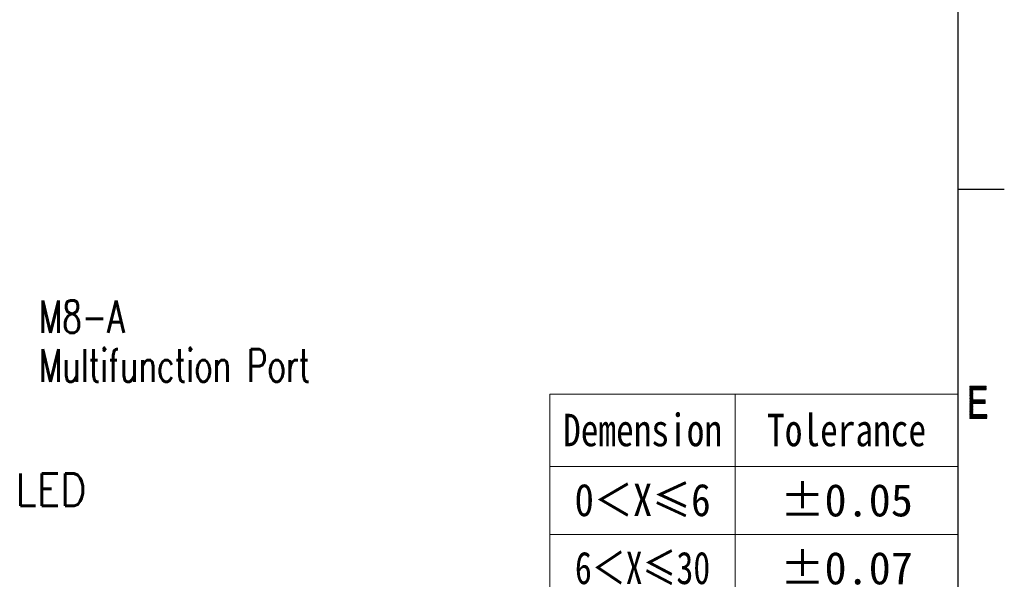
# Model space of a CAD drawing. Header units: millimetres. Extents: x 0 to 420, y 0 to 297.
# Tile 24 of 44: x 309 to 415, y 60 to 121. Entities that reach past the tile are written whole.
import ezdxf

# ---------------------------------------------------------------- set-up
doc = ezdxf.new("R2010")
doc.units = ezdxf.units.MM
doc.layers.add('1', color=7, linetype='Continuous', true_color=0xffffff)
doc.layers.add('171', color=7, linetype='Continuous', true_color=0xffffff)
doc.styles.add('chinesef_fs', font='simplex.shx', dxfattribs={"bigfont": 'gbcbig.shx'})
doc.styles.add('仿宋', font='simfang.ttf')

# ---------------------------------------------------------------- blocks, each defined once
blk = doc.blocks.new('TabularNote2')
at = {"layer": '171', "color": 250, "linetype": 'Continuous', "lineweight": 18}
for p, q in [((366, 80.37), (386, 80.37)), ((366, 80.37), (366, 72.57)), ((386, 80.37), (386, 72.57)), ((386, 80.37), (410, 80.37)), ((410, 80.37), (410, 72.57)), ((366, 72.57), (386, 72.57)), ((366, 72.57), (366, 65.24)), ((386, 72.57), (410, 72.57)), ((386, 72.57), (386, 65.24)), ((410, 72.57), (410, 65.24)), ((366, 65.24), (386, 65.24)), ((366, 65.24), (366, 57.91)), ((386, 65.24), (410, 65.24)), ((386, 65.24), (386, 57.91)), ((410, 65.24), (410, 57.91)), ((366, 57.91), (386, 57.91)), ((366, 57.91), (366, 50.58)), ((386, 57.91), (410, 57.91)), ((386, 57.91), (386, 50.58)), ((410, 57.91), (410, 50.58)), ((366, 50.58), (386, 50.58)), ((366, 50.58), (366, 43.25)), ((386, 50.58), (410, 50.58)), ((386, 50.58), (386, 43.25)), ((410, 50.58), (410, 43.25)), ((366, 43.25), (386, 43.25)), ((366, 43.25), (366, 36)), ((386, 43.25), (410, 43.25)), ((386, 43.25), (386, 36)), ((410, 43.25), (410, 36)), ((366, 36), (386, 36)), ((386, 36), (410, 36))]:
    blk.add_line(p, q, dxfattribs=at)
at = {"layer": '171', "color": 250, "linetype": 'Continuous', "lineweight": 13, "char_height": 3.5, "attachment_point": 5, "line_spacing_factor": 1.150119, "style": '仿宋'}
for s, insert in [('{\\W0.8;Demension}', (376, 76.47)), ('{\\W0.8;Tolerance}', (398, 76.47)), ('\\W0.8796;0＜X≤6', (376, 68.9)), ('\\W1.0000;±0.05', (398, 68.9)), ('\\W0.7656;6＜X≤30', (376, 61.57)), ('\\W1.0000;±0.07', (398, 61.57)), ('\\W1.0000;±0.15', (398, 54.24)), ('\\W0.6052;30＜X≤120', (376, 54.24)), ('\\W0.5468;120＜X≤315', (376, 46.91)), ('\\W1.0000;±0.20', (398, 46.91)), ('\\W1.0000;X＞315', (376, 39.62)), ('\\W1.0000;±0.25', (398, 39.62))]:
    blk.add_mtext(s, dxfattribs=dict(at, insert=insert))
blk = doc.blocks.new('LABLE3D_4', base_point=(244.24, 59.04))
at = {"layer": '171', "color": 250, "linetype": 'Continuous', "lineweight": 18, "insert": (233.18, 56.44), "char_height": 3.5, "attachment_point": 7, "line_spacing_factor": 0.903614, "style": 'chinesef_fs'}
blk.add_mtext('{\\W0.702;M8-A\\PMultifunction Port}', dxfattribs=at)
blk = doc.blocks.new('LABLE3D_5', base_point=(301.56, 45.15))
at = {"layer": '171', "color": 250, "linetype": 'Continuous', "lineweight": 18, "insert": (303.58, 42.54), "char_height": 3.5, "attachment_point": 7, "line_spacing_factor": 0.903614, "style": 'chinesef_fs'}
blk.add_mtext('\\W0.8925;LED', dxfattribs=at)

msp = doc.modelspace()

# ---------------------------------------------------------------- linework, layer by layer
at = {"layer": '1', "color": 18, "linetype": 'Continuous', "lineweight": 25}
for p, q in [((410, 287), (410, 10)), ((410, 102.5), (415, 102.5))]:
    msp.add_line(p, q, dxfattribs=at)
at = {"layer": '1', "color": 18, "linetype": 'Continuous', "lineweight": 13}
for p, q in [((411.271, 81.239), (411.277, 81.25)), ((411.306, 81.25), (411.271, 81.188)), ((411.271, 81.138), (411.336, 81.25)), ((411.365, 81.25), (411.271, 81.087)), ((411.271, 81.036), (411.394, 81.25)), ((411.424, 81.25), (411.271, 80.985)), ((411.271, 80.934), (411.453, 81.25)), ((411.482, 81.25), (411.271, 80.883)), ((411.271, 80.833), (411.512, 81.25)), ((411.541, 81.25), (411.271, 80.782)), ((411.271, 80.731), (411.57, 81.25)), ((411.6, 81.25), (411.271, 80.68)), ((411.271, 80.629), (411.629, 81.25)), ((411.658, 81.25), (411.271, 80.579)), ((411.271, 80.528), (411.688, 81.25)), ((411.717, 81.25), (411.271, 80.477)), ((411.271, 80.426), (411.746, 81.25)), ((411.776, 81.25), (411.271, 80.375)), ((411.271, 80.325), (411.805, 81.25)), ((411.271, 81.23), (413.042, 81.23)), ((411.595, 80.66), (411.271, 81.222)), ((413.042, 81.204), (411.271, 81.204)), ((411.271, 81.179), (413.042, 81.179)), ((411.271, 81.171), (411.595, 80.609)), ((413.042, 81.153), (411.271, 81.153)), ((411.271, 81.128), (413.042, 81.128)), ((411.595, 80.558), (411.271, 81.12)), ((413.042, 81.103), (411.271, 81.103)), ((411.271, 81.077), (413.042, 81.077)), ((411.271, 81.069), (411.595, 80.508)), ((413.042, 81.052), (411.271, 81.052)), ((411.271, 81.026), (413.042, 81.026)), ((411.595, 80.457), (411.271, 81.018)), ((413.042, 81.001), (411.271, 81.001)), ((411.271, 80.976), (413.042, 80.976)), ((411.271, 80.968), (411.595, 80.406)), ((413.042, 80.95), (411.271, 80.95)), ((411.271, 80.925), (413.042, 80.925)), ((411.595, 80.355), (411.271, 80.917)), ((413.042, 80.899), (411.271, 80.899)), ((411.271, 80.874), (413.042, 80.874)), ((411.271, 80.866), (411.595, 80.305)), ((413.042, 80.849), (411.271, 80.849)), ((411.595, 80.835), (411.271, 80.274)), ((411.271, 80.823), (411.595, 80.823)), ((411.595, 80.254), (411.271, 80.815)), ((411.595, 80.798), (411.271, 80.798)), ((411.271, 80.223), (411.595, 80.785)), ((411.271, 80.772), (411.595, 80.772)), ((411.271, 80.765), (411.595, 80.203)), ((411.595, 80.747), (411.271, 80.747)), ((411.595, 80.734), (411.271, 80.172)), ((411.271, 80.722), (411.595, 80.722)), ((411.595, 80.152), (411.271, 80.714)), ((411.595, 80.696), (411.271, 80.696)), ((411.271, 80.121), (411.595, 80.683)), ((411.284, 81.25), (411.595, 80.711)), ((411.595, 80.761), (411.313, 81.25)), ((411.342, 81.25), (411.595, 80.812)), ((411.61, 80.837), (411.372, 81.25)), ((411.401, 81.25), (411.639, 80.837)), ((411.669, 80.837), (411.43, 81.25)), ((411.46, 81.25), (411.698, 80.837)), ((411.727, 80.837), (411.489, 81.25)), ((411.518, 81.25), (411.757, 80.837)), ((411.786, 80.837), (411.547, 81.25)), ((411.577, 81.25), (411.815, 80.837)), ((411.834, 81.25), (411.596, 80.837)), ((411.844, 80.837), (411.606, 81.25)), ((411.625, 80.837), (411.864, 81.25)), ((411.635, 81.25), (411.874, 80.837)), ((411.893, 81.25), (411.655, 80.837)), ((411.903, 80.837), (411.665, 81.25)), ((411.684, 80.837), (411.922, 81.25)), ((411.694, 81.25), (411.932, 80.837)), ((411.952, 81.25), (411.713, 80.837)), ((411.962, 80.837), (411.723, 81.25)), ((411.743, 80.837), (411.981, 81.25)), ((411.753, 81.25), (411.991, 80.837)), ((412.01, 81.25), (411.772, 80.837)), ((412.02, 80.837), (411.782, 81.25)), ((411.801, 80.837), (412.04, 81.25)), ((411.811, 81.25), (412.05, 80.837)), ((412.069, 81.25), (411.831, 80.837)), ((412.079, 80.837), (411.841, 81.25)), ((411.86, 80.837), (412.098, 81.25)), ((411.87, 81.25), (412.108, 80.837)), ((412.128, 81.25), (411.889, 80.837)), ((412.138, 80.837), (411.899, 81.25)), ((411.919, 80.837), (412.157, 81.25)), ((411.928, 81.25), (412.167, 80.837)), ((412.186, 81.25), (411.948, 80.837)), ((412.196, 80.837), (411.958, 81.25)), ((411.977, 80.837), (412.216, 81.25)), ((411.987, 81.25), (412.226, 80.837)), ((412.245, 81.25), (412.007, 80.837)), ((412.255, 80.837), (412.016, 81.25)), ((412.036, 80.837), (412.274, 81.25)), ((412.046, 81.25), (412.284, 80.837)), ((412.304, 81.25), (412.065, 80.837)), ((412.313, 80.837), (412.075, 81.25)), ((412.095, 80.837), (412.333, 81.25)), ((412.104, 81.25), (412.343, 80.837)), ((412.362, 81.25), (412.124, 80.837)), ((412.372, 80.837), (412.134, 81.25)), ((412.153, 80.837), (412.392, 81.25)), ((412.163, 81.25), (412.401, 80.837)), ((412.421, 81.25), (412.183, 80.837)), ((412.431, 80.837), (412.192, 81.25)), ((412.212, 80.837), (412.45, 81.25)), ((412.222, 81.25), (412.46, 80.837)), ((412.48, 81.25), (412.241, 80.837)), ((412.489, 80.837), (412.251, 81.25)), ((412.271, 80.837), (412.509, 81.25)), ((412.28, 81.25), (412.519, 80.837)), ((412.538, 81.25), (412.3, 80.837)), ((412.548, 80.837), (412.309, 81.25)), ((412.329, 80.837), (412.568, 81.25)), ((412.339, 81.25), (412.577, 80.837)), ((412.597, 81.25), (412.359, 80.837)), ((412.607, 80.837), (412.368, 81.25)), ((412.388, 80.837), (412.626, 81.25)), ((412.397, 81.25), (412.636, 80.837)), ((412.656, 81.25), (412.417, 80.837)), ((412.665, 80.837), (412.427, 81.25)), ((412.447, 80.837), (412.685, 81.25)), ((412.456, 81.25), (412.694, 80.837)), ((412.714, 81.25), (412.476, 80.837)), ((412.724, 80.837), (412.485, 81.25)), ((412.505, 80.837), (412.744, 81.25)), ((412.515, 81.25), (412.753, 80.837)), ((412.773, 81.25), (412.535, 80.837)), ((412.782, 80.837), (412.544, 81.25)), ((412.564, 80.837), (412.802, 81.25)), ((412.573, 81.25), (412.812, 80.837)), ((412.832, 81.25), (412.593, 80.837)), ((412.841, 80.837), (412.603, 81.25)), ((412.623, 80.837), (412.861, 81.25)), ((412.632, 81.25), (412.87, 80.837)), ((412.89, 81.25), (412.652, 80.837)), ((412.9, 80.837), (412.661, 81.25)), ((412.681, 80.837), (412.92, 81.25)), ((412.691, 81.25), (412.929, 80.837)), ((412.949, 81.25), (412.711, 80.837)), ((412.958, 80.837), (412.72, 81.25)), ((412.74, 80.837), (412.978, 81.25)), ((412.749, 81.25), (412.988, 80.837)), ((413.008, 81.25), (412.769, 80.837)), ((413.017, 80.837), (412.778, 81.25)), ((412.799, 80.837), (413.037, 81.25)), ((412.808, 81.25), (413.042, 80.844)), ((413.042, 81.208), (412.828, 80.837)), ((413.042, 80.895), (412.837, 81.25)), ((412.857, 80.837), (413.042, 81.157)), ((412.866, 81.25), (413.042, 80.945)), ((413.042, 81.107), (412.887, 80.837)), ((413.042, 80.996), (412.896, 81.25)), ((412.916, 80.837), (413.042, 81.056)), ((412.925, 81.25), (413.042, 81.047)), ((413.042, 81.005), (412.945, 80.837)), ((413.042, 81.098), (412.954, 81.25)), ((412.975, 80.837), (413.042, 80.954)), ((412.984, 81.25), (413.042, 81.148)), ((413.042, 80.903), (413.004, 80.837)), ((413.042, 81.199), (413.013, 81.25)), ((413.033, 80.837), (413.042, 80.853)), ((411.271, 80.671), (411.595, 80.671)), ((411.271, 80.663), (411.595, 80.101)), ((411.595, 80.645), (411.271, 80.645)), ((411.595, 80.632), (411.271, 80.071)), ((411.271, 80.62), (411.595, 80.62)), ((411.595, 80.051), (411.271, 80.612)), ((411.595, 80.595), (411.271, 80.595)), ((411.271, 80.02), (411.595, 80.581)), ((411.271, 80.569), (411.595, 80.569)), ((411.271, 80.562), (411.595, 80)), ((411.595, 80.544), (411.271, 80.544)), ((411.595, 80.531), (411.271, 79.969)), ((411.271, 80.518), (411.595, 80.518)), ((411.595, 79.949), (411.271, 80.511)), ((411.595, 80.493), (411.271, 80.493)), ((411.271, 79.918), (411.595, 80.48)), ((411.271, 80.468), (411.595, 80.468)), ((411.271, 80.46), (411.595, 79.898)), ((411.595, 80.442), (411.271, 80.442)), ((411.595, 80.429), (411.271, 79.867)), ((411.271, 80.417), (411.595, 80.417)), ((411.595, 79.848), (411.271, 80.409)), ((411.595, 80.391), (411.271, 80.391)), ((411.271, 79.817), (411.595, 80.378)), ((411.271, 80.366), (411.595, 80.366)), ((411.271, 80.358), (411.595, 79.797)), ((411.595, 80.341), (411.271, 80.341)), ((411.595, 80.327), (411.271, 79.766)), ((411.271, 80.315), (411.595, 80.315)), ((411.821, 79.354), (411.271, 80.308)), ((411.595, 80.29), (411.271, 80.29)), ((411.271, 79.715), (411.595, 80.276)), ((411.271, 80.264), (411.595, 80.264)), ((411.271, 80.257), (411.792, 79.354)), ((411.595, 80.239), (411.271, 80.239)), ((411.595, 80.226), (411.271, 79.664)), ((411.271, 80.214), (411.595, 80.214)), ((411.763, 79.354), (411.271, 80.206)), ((411.595, 80.188), (411.271, 80.188)), ((411.271, 79.613), (411.595, 80.175)), ((411.271, 80.163), (411.595, 80.163)), ((411.271, 80.155), (411.733, 79.354)), ((411.595, 80.138), (411.271, 80.138)), ((411.595, 80.124), (411.271, 79.562)), ((411.271, 80.112), (411.595, 80.112)), ((411.704, 79.354), (411.271, 80.105)), ((411.595, 80.087), (411.271, 80.087)), ((411.271, 79.512), (411.595, 80.073)), ((411.271, 80.061), (411.595, 80.061)), ((411.271, 80.054), (411.675, 79.354)), ((411.595, 80.036), (411.271, 80.036)), ((411.595, 80.022), (411.271, 79.461)), ((411.271, 80.011), (411.595, 80.011)), ((411.645, 79.354), (411.271, 80.003)), ((411.595, 79.985), (411.271, 79.985)), ((411.271, 79.41), (411.595, 79.972)), ((411.271, 79.96), (411.595, 79.96)), ((411.271, 79.952), (411.616, 79.354)), ((411.595, 79.934), (411.271, 79.934)), ((411.595, 79.921), (411.271, 79.359)), ((411.271, 79.909), (411.595, 79.909)), ((411.595, 79.34), (411.271, 79.902)), ((411.595, 79.884), (411.271, 79.884)), ((411.271, 79.308), (411.595, 79.87)), ((411.271, 79.858), (411.595, 79.858)), ((411.271, 79.851), (411.595, 79.289)), ((411.595, 79.833), (411.271, 79.833)), ((411.595, 79.819), (411.271, 79.258)), ((411.271, 79.807), (411.595, 79.807)), ((411.595, 79.238), (411.271, 79.8)), ((411.595, 79.782), (411.271, 79.782)), ((411.271, 79.207), (411.595, 79.768)), ((411.622, 79.765), (411.271, 79.156)), ((411.271, 79.105), (411.652, 79.765)), ((411.681, 79.765), (411.271, 79.054)), ((411.271, 79.004), (411.71, 79.765)), ((411.74, 79.765), (411.271, 78.953)), ((411.271, 78.902), (411.769, 79.765)), ((411.798, 79.765), (411.271, 78.851)), ((411.271, 78.8), (411.828, 79.765)), ((411.271, 79.757), (412.95, 79.757)), ((411.271, 79.749), (411.595, 79.188)), ((412.95, 79.731), (411.271, 79.731)), ((411.271, 79.706), (412.95, 79.706)), ((411.595, 79.137), (411.271, 79.699)), ((412.95, 79.68), (411.271, 79.68)), ((411.271, 79.655), (412.95, 79.655)), ((411.271, 79.648), (411.595, 79.086)), ((412.95, 79.63), (411.271, 79.63)), ((411.613, 79.765), (411.85, 79.354)), ((411.857, 79.765), (411.62, 79.354)), ((411.88, 79.354), (411.643, 79.765)), ((411.649, 79.354), (411.886, 79.765)), ((411.672, 79.765), (411.909, 79.354)), ((411.916, 79.765), (411.679, 79.354)), ((411.938, 79.354), (411.701, 79.765)), ((411.708, 79.354), (411.945, 79.765)), ((411.731, 79.765), (411.968, 79.354)), ((411.974, 79.765), (411.737, 79.354)), ((411.997, 79.354), (411.76, 79.765)), ((411.767, 79.354), (412.004, 79.765)), ((411.789, 79.765), (412.026, 79.354)), ((412.033, 79.765), (411.796, 79.354)), ((412.056, 79.354), (411.819, 79.765)), ((411.825, 79.354), (412.062, 79.765)), ((411.848, 79.765), (412.085, 79.354)), ((412.092, 79.765), (411.855, 79.354)), ((412.114, 79.354), (411.877, 79.765)), ((411.884, 79.354), (412.121, 79.765)), ((411.906, 79.765), (412.144, 79.354)), ((412.15, 79.765), (411.913, 79.354)), ((412.173, 79.354), (411.936, 79.765)), ((411.943, 79.354), (412.18, 79.765)), ((411.965, 79.765), (412.202, 79.354)), ((412.209, 79.765), (411.972, 79.354)), ((412.232, 79.354), (411.994, 79.765)), ((412.001, 79.354), (412.238, 79.765)), ((412.024, 79.765), (412.261, 79.354)), ((412.268, 79.765), (412.031, 79.354)), ((412.29, 79.354), (412.053, 79.765)), ((412.06, 79.354), (412.297, 79.765)), ((412.082, 79.765), (412.319, 79.354)), ((412.326, 79.765), (412.089, 79.354)), ((412.349, 79.354), (412.112, 79.765)), ((412.119, 79.354), (412.356, 79.765)), ((412.141, 79.765), (412.378, 79.354)), ((412.385, 79.765), (412.148, 79.354)), ((412.407, 79.354), (412.17, 79.765)), ((412.177, 79.354), (412.414, 79.765)), ((412.2, 79.765), (412.437, 79.354)), ((412.444, 79.765), (412.207, 79.354)), ((412.466, 79.354), (412.229, 79.765)), ((412.236, 79.354), (412.473, 79.765)), ((412.258, 79.765), (412.495, 79.354)), ((412.502, 79.765), (412.265, 79.354)), ((412.525, 79.354), (412.288, 79.765)), ((412.295, 79.354), (412.532, 79.765)), ((412.317, 79.765), (412.554, 79.354)), ((412.561, 79.765), (412.324, 79.354)), ((412.583, 79.354), (412.346, 79.765)), ((412.353, 79.354), (412.59, 79.765)), ((412.375, 79.765), (412.613, 79.354)), ((412.62, 79.765), (412.383, 79.354)), ((412.642, 79.354), (412.405, 79.765)), ((412.412, 79.354), (412.649, 79.765)), ((412.434, 79.765), (412.671, 79.354)), ((412.678, 79.765), (412.441, 79.354)), ((412.701, 79.354), (412.463, 79.765)), ((412.471, 79.354), (412.708, 79.765)), ((412.493, 79.765), (412.73, 79.354)), ((412.737, 79.765), (412.5, 79.354)), ((412.759, 79.354), (412.522, 79.765)), ((412.529, 79.354), (412.766, 79.765)), ((412.551, 79.765), (412.788, 79.354)), ((412.796, 79.765), (412.559, 79.354)), ((412.818, 79.354), (412.581, 79.765)), ((412.588, 79.354), (412.825, 79.765)), ((412.61, 79.765), (412.847, 79.354)), ((412.854, 79.765), (412.617, 79.354)), ((412.876, 79.354), (412.639, 79.765)), ((412.647, 79.354), (412.884, 79.765)), ((412.669, 79.765), (412.906, 79.354)), ((412.913, 79.765), (412.676, 79.354)), ((412.935, 79.354), (412.698, 79.765)), ((412.705, 79.354), (412.942, 79.765)), ((412.727, 79.765), (412.95, 79.379)), ((412.95, 79.728), (412.735, 79.354)), ((412.95, 79.429), (412.757, 79.765)), ((412.764, 79.354), (412.95, 79.677)), ((412.786, 79.765), (412.95, 79.48)), ((412.95, 79.626), (412.793, 79.354)), ((412.95, 79.531), (412.815, 79.765)), ((412.844, 79.765), (412.95, 79.582)), ((412.95, 79.632), (412.874, 79.765)), ((412.903, 79.765), (412.95, 79.683)), ((412.95, 79.734), (412.932, 79.765)), ((411.271, 79.604), (412.95, 79.604)), ((411.595, 79.035), (411.271, 79.597)), ((412.95, 79.579), (411.271, 79.579)), ((411.271, 79.553), (412.95, 79.553)), ((411.271, 79.546), (411.595, 78.985)), ((412.95, 79.528), (411.271, 79.528)), ((411.271, 79.503), (412.95, 79.503)), ((411.595, 78.934), (411.271, 79.495)), ((412.95, 79.477), (411.271, 79.477)), ((411.271, 79.452), (412.95, 79.452)), ((411.271, 79.445), (411.595, 78.883)), ((412.95, 79.426), (411.271, 79.426)), ((411.271, 79.401), (412.95, 79.401)), ((411.595, 78.832), (411.271, 79.394)), ((412.95, 79.376), (411.271, 79.376)), ((411.271, 79.35), (411.595, 79.35)), ((411.271, 79.343), (411.595, 78.782)), ((411.595, 79.325), (411.271, 79.325)), ((411.595, 79.311), (411.271, 78.75)), ((411.271, 79.299), (411.595, 79.299)), ((411.595, 78.731), (411.271, 79.292)), ((411.595, 79.274), (411.271, 79.274)), ((411.271, 78.699), (411.595, 79.26)), ((411.271, 79.249), (411.595, 79.249)), ((411.271, 79.242), (411.595, 78.68)), ((411.595, 79.223), (411.271, 79.223)), ((411.595, 79.21), (411.271, 78.648)), ((411.271, 79.198), (411.595, 79.198)), ((411.595, 78.629), (411.271, 79.191)), ((411.595, 79.172), (411.271, 79.172)), ((411.271, 78.597), (411.595, 79.159)), ((411.271, 79.147), (411.595, 79.147)), ((411.271, 79.14), (411.595, 78.578)), ((411.595, 79.122), (411.271, 79.122)), ((411.595, 79.108), (411.271, 78.546)), ((411.271, 79.096), (411.595, 79.096)), ((411.595, 78.528), (411.271, 79.089)), ((411.595, 79.071), (411.271, 79.071)), ((411.271, 78.495), (411.595, 79.057)), ((411.271, 79.045), (411.595, 79.045)), ((411.271, 79.039), (411.595, 78.477)), ((411.595, 79.02), (411.271, 79.02)), ((411.595, 79.006), (411.271, 78.445)), ((411.271, 78.995), (411.595, 78.995)), ((411.595, 78.426), (411.271, 78.988)), ((411.595, 78.969), (411.271, 78.969)), ((411.271, 78.394), (411.595, 78.955)), ((411.271, 78.944), (411.595, 78.944)), ((411.271, 78.937), (411.595, 78.375)), ((411.595, 78.918), (411.271, 78.918)), ((411.595, 78.905), (411.271, 78.343)), ((411.271, 78.893), (411.595, 78.893)), ((411.595, 78.325), (411.271, 78.886)), ((411.595, 78.868), (411.271, 78.868)), ((411.271, 78.292), (411.595, 78.854)), ((411.271, 78.842), (411.595, 78.842)), ((411.271, 78.835), (411.595, 78.274)), ((411.595, 78.817), (411.271, 78.817)), ((411.595, 78.803), (411.271, 78.241)), ((411.271, 78.791), (411.595, 78.791)), ((411.595, 78.223), (411.271, 78.785)), ((411.595, 78.766), (411.271, 78.766)), ((411.271, 78.191), (411.595, 78.752)), ((411.271, 78.741), (411.595, 78.741)), ((411.271, 78.734), (411.595, 78.172)), ((411.595, 78.715), (411.271, 78.715)), ((411.595, 78.701), (411.271, 78.14)), ((411.271, 78.69), (411.595, 78.69)), ((411.81, 77.75), (411.271, 78.683)), ((411.595, 78.664), (411.271, 78.664)), ((411.271, 78.089), (411.595, 78.651)), ((411.271, 78.639), (411.595, 78.639)), ((411.271, 78.632), (411.78, 77.75)), ((411.595, 78.614), (411.271, 78.614)), ((411.595, 78.6), (411.271, 78.038)), ((411.271, 78.588), (411.595, 78.588)), ((411.751, 77.75), (411.271, 78.582)), ((411.595, 78.563), (411.271, 78.563)), ((412.823, 79.354), (412.95, 79.576)), ((412.95, 79.525), (412.852, 79.354)), ((412.881, 79.354), (412.95, 79.474)), ((412.95, 79.423), (412.911, 79.354)), ((412.94, 79.354), (412.95, 79.372)), ((411.271, 77.987), (411.595, 78.549)), ((411.271, 78.537), (411.595, 78.537)), ((411.271, 78.531), (411.722, 77.75)), ((411.595, 78.512), (411.271, 78.512)), ((411.595, 78.498), (411.271, 77.937)), ((411.271, 78.487), (411.595, 78.487)), ((411.692, 77.75), (411.271, 78.48)), ((411.595, 78.461), (411.271, 78.461)), ((411.271, 77.886), (411.595, 78.447)), ((411.271, 78.436), (411.595, 78.436)), ((411.271, 78.429), (411.663, 77.75)), ((411.595, 78.41), (411.271, 78.41)), ((411.595, 78.397), (411.271, 77.835)), ((411.271, 78.385), (411.595, 78.385)), ((411.634, 77.75), (411.271, 78.379)), ((411.595, 78.36), (411.271, 78.36)), ((411.271, 77.784), (411.595, 78.346)), ((411.271, 78.334), (411.595, 78.334)), ((411.271, 78.328), (411.604, 77.75)), ((411.595, 78.309), (411.271, 78.309)), ((411.271, 78.283), (411.595, 78.283)), ((411.575, 77.75), (411.271, 78.277)), ((411.595, 78.258), (411.271, 78.258)), ((411.271, 78.233), (411.595, 78.233)), ((411.271, 78.226), (411.546, 77.75)), ((411.595, 78.207), (411.271, 78.207)), ((411.271, 78.182), (411.595, 78.182)), ((411.516, 77.75), (411.271, 78.175)), ((413.099, 78.156), (411.271, 78.156)), ((411.271, 78.131), (413.099, 78.131)), ((411.271, 78.125), (411.487, 77.75)), ((413.099, 78.106), (411.271, 78.106)), ((411.271, 78.08), (413.099, 78.08)), ((411.458, 77.75), (411.271, 78.074)), ((413.099, 78.055), (411.271, 78.055)), ((411.271, 78.029), (413.099, 78.029)), ((411.271, 78.023), (411.428, 77.75)), ((413.099, 78.004), (411.271, 78.004)), ((411.271, 77.979), (413.099, 77.979)), ((411.399, 77.75), (411.271, 77.972)), ((413.099, 77.953), (411.271, 77.953)), ((411.271, 77.928), (413.099, 77.928)), ((411.271, 77.922), (411.37, 77.75)), ((413.099, 77.902), (411.271, 77.902)), ((411.271, 77.877), (413.099, 77.877)), ((411.341, 77.75), (411.271, 77.871)), ((413.099, 77.852), (411.271, 77.852)), ((411.271, 77.826), (413.099, 77.826)), ((411.271, 77.82), (411.311, 77.75)), ((413.099, 77.801), (411.271, 77.801)), ((411.271, 77.775), (413.099, 77.775)), ((411.282, 77.75), (411.271, 77.769)), ((413.099, 77.75), (411.271, 77.75)), ((411.595, 78.295), (411.28, 77.75)), ((411.31, 77.75), (411.595, 78.244)), ((411.595, 78.193), (411.339, 77.75)), ((411.368, 77.75), (411.607, 78.163)), ((411.636, 78.163), (411.398, 77.75)), ((411.427, 77.75), (411.665, 78.163)), ((411.695, 78.163), (411.456, 77.75)), ((411.486, 77.75), (411.724, 78.163)), ((411.753, 78.163), (411.515, 77.75)), ((411.544, 77.75), (411.783, 78.163)), ((411.812, 78.163), (411.574, 77.75)), ((411.6, 78.163), (411.839, 77.75)), ((411.603, 77.75), (411.841, 78.163)), ((411.868, 77.75), (411.63, 78.163)), ((411.871, 78.163), (411.632, 77.75)), ((411.659, 78.163), (411.897, 77.75)), ((411.662, 77.75), (411.9, 78.163)), ((411.927, 77.75), (411.688, 78.163)), ((411.929, 78.163), (411.691, 77.75)), ((411.718, 78.163), (411.956, 77.75)), ((411.72, 77.75), (411.959, 78.163)), ((411.985, 77.75), (411.747, 78.163)), ((411.988, 78.163), (411.75, 77.75)), ((411.776, 78.163), (412.015, 77.75)), ((411.779, 77.75), (412.017, 78.163)), ((412.044, 77.75), (411.806, 78.163)), ((412.047, 78.163), (411.808, 77.75)), ((411.835, 78.163), (412.073, 77.75)), ((411.838, 77.75), (412.076, 78.163)), ((412.103, 77.75), (411.864, 78.163)), ((412.105, 78.163), (411.867, 77.75)), ((411.893, 78.163), (412.132, 77.75)), ((411.896, 77.75), (412.135, 78.163)), ((412.161, 77.75), (411.923, 78.163)), ((412.164, 78.163), (411.926, 77.75)), ((411.952, 78.163), (412.191, 77.75)), ((411.955, 77.75), (412.194, 78.163)), ((412.22, 77.75), (411.981, 78.163)), ((412.223, 78.163), (411.984, 77.75)), ((412.011, 78.163), (412.249, 77.75)), ((412.014, 77.75), (412.252, 78.163)), ((412.278, 77.75), (412.04, 78.163)), ((412.281, 78.163), (412.043, 77.75)), ((412.069, 78.163), (412.308, 77.75)), ((412.072, 77.75), (412.311, 78.163)), ((412.337, 77.75), (412.099, 78.163)), ((412.34, 78.163), (412.102, 77.75)), ((412.128, 78.163), (412.366, 77.75)), ((412.131, 77.75), (412.37, 78.163)), ((412.396, 77.75), (412.157, 78.163)), ((412.399, 78.163), (412.16, 77.75)), ((412.187, 78.163), (412.425, 77.75)), ((412.19, 77.75), (412.428, 78.163)), ((412.454, 77.75), (412.216, 78.163)), ((412.458, 78.163), (412.219, 77.75)), ((412.245, 78.163), (412.484, 77.75)), ((412.248, 77.75), (412.487, 78.163)), ((412.513, 77.75), (412.275, 78.163)), ((412.516, 78.163), (412.278, 77.75)), ((412.304, 78.163), (412.542, 77.75)), ((412.307, 77.75), (412.546, 78.163)), ((412.572, 77.75), (412.333, 78.163)), ((412.575, 78.163), (412.336, 77.75)), ((412.362, 78.163), (412.601, 77.75)), ((412.366, 77.75), (412.604, 78.163)), ((412.63, 77.75), (412.392, 78.163)), ((412.634, 78.163), (412.395, 77.75)), ((412.421, 78.163), (412.66, 77.75)), ((412.424, 77.75), (412.663, 78.163)), ((412.689, 77.75), (412.45, 78.163)), ((412.692, 78.163), (412.454, 77.75)), ((412.48, 78.163), (412.718, 77.75)), ((412.483, 77.75), (412.722, 78.163)), ((412.747, 77.75), (412.509, 78.163)), ((412.751, 78.163), (412.512, 77.75)), ((412.538, 78.163), (412.777, 77.75)), ((412.542, 77.75), (412.78, 78.163)), ((412.806, 77.75), (412.568, 78.163)), ((412.81, 78.163), (412.571, 77.75)), ((412.597, 78.163), (412.835, 77.75)), ((412.6, 77.75), (412.839, 78.163)), ((412.865, 77.75), (412.626, 78.163)), ((412.868, 78.163), (412.63, 77.75)), ((412.656, 78.163), (412.894, 77.75)), ((412.659, 77.75), (412.898, 78.163)), ((412.923, 77.75), (412.685, 78.163)), ((412.927, 78.163), (412.688, 77.75)), ((412.714, 78.163), (412.953, 77.75)), ((412.718, 77.75), (412.956, 78.163)), ((412.982, 77.75), (412.743, 78.163)), ((412.986, 78.163), (412.747, 77.75)), ((412.773, 78.163), (413.011, 77.75)), ((412.776, 77.75), (413.015, 78.163)), ((413.041, 77.75), (412.802, 78.163)), ((413.044, 78.163), (412.806, 77.75)), ((412.831, 78.163), (413.07, 77.75)), ((412.835, 77.75), (413.074, 78.163)), ((413.099, 77.75), (412.861, 78.163)), ((413.099, 78.156), (412.864, 77.75)), ((412.89, 78.163), (413.099, 77.801)), ((412.894, 77.75), (413.099, 78.106)), ((413.099, 77.852), (412.919, 78.163)), ((413.099, 78.055), (412.923, 77.75)), ((412.949, 78.163), (413.099, 77.902)), ((412.952, 77.75), (413.099, 78.004)), ((413.099, 77.953), (412.978, 78.163)), ((413.099, 77.953), (412.982, 77.75)), ((413.007, 78.163), (413.099, 78.004)), ((413.011, 77.75), (413.099, 77.902)), ((413.099, 78.055), (413.037, 78.163)), ((413.099, 77.852), (413.04, 77.75)), ((413.066, 78.163), (413.099, 78.106)), ((413.07, 77.75), (413.099, 77.801)), ((413.099, 78.156), (413.095, 78.163))]:
    msp.add_line(p, q, dxfattribs=at)

# ---------------------------------------------------------------- block references
at = {"layer": '171', "color": 250, "linetype": 'Continuous', "lineweight": 13}
for name, p in [('LABLE3D_4', (321.971, 84.314)), ('LABLE3D_5', (306.39, 70.916))]:
    msp.add_blockref(name, p, dxfattribs=at)
at = {"layer": '171', "color": 3, "linetype": 'Continuous', "lineweight": 18}
msp.add_blockref('TabularNote2', (0, 0), dxfattribs=at)

doc.saveas('drawing.dxf')
